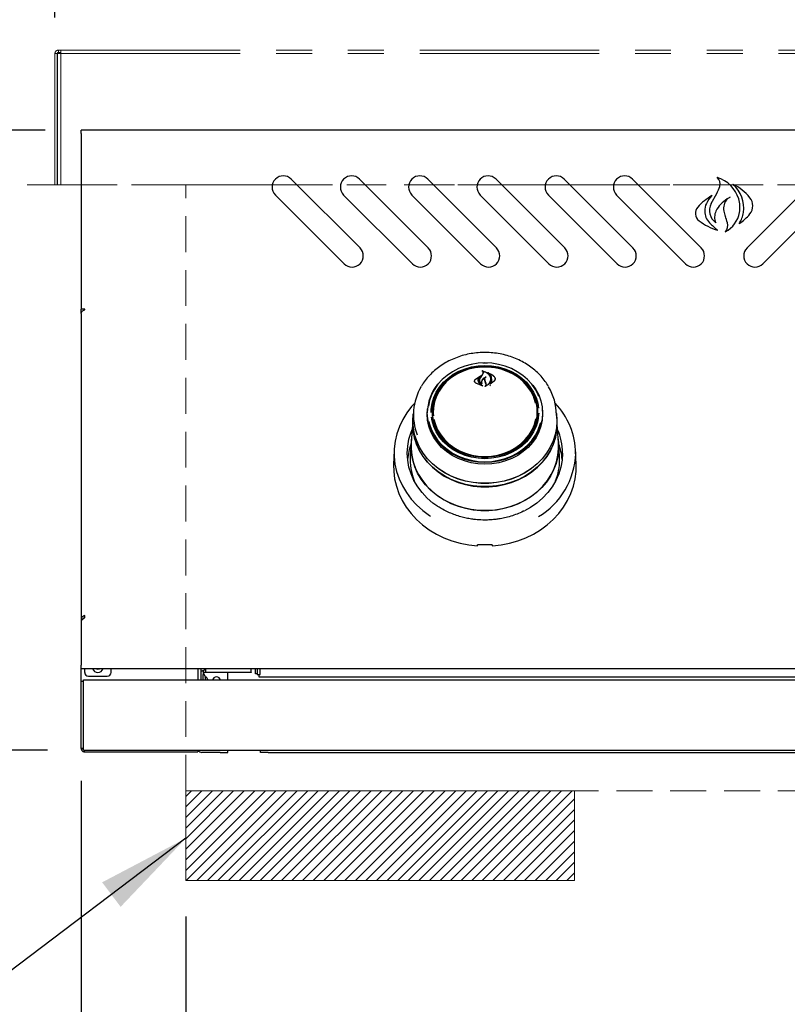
# Model space of a CAD drawing. Header units: inches. Extents: x 35 to 165, y 14 to 115.
# Tile 3 of 42: x 56 to 68, y 28 to 45. Entities that reach past the tile are written whole.
import ezdxf

# ---------------------------------------------------------------- set-up
doc = ezdxf.new("R2010")
doc.units = ezdxf.units.IN
doc.header["$LTSCALE"] = 12
doc.header["$MEASUREMENT"] = 0
doc.linetypes.add('HIDDEN', pattern=[0.075, 0.05, -0.025])
doc.linetypes.add('PHANTOM', pattern=[0.5, 0.25, -0.05, 0.05, -0.05, 0.05, -0.05])
doc.layers.add('FORMAT', color=7, linetype='Continuous')
doc.styles.add('SLDTEXTSTYLE0', font='TXT', dxfattribs={"width": 0.75})
doc.dimstyles.new('SLDDIMSTYLE0', dxfattribs={"dimtxt": 1.17, "dimasz": 1.56, "dimexe": 0, "dimexo": 0.0625, "dimgap": 0.2925, "dimtad": 0, "dimtih": 1, "dimtoh": 1, "dimdec": 3, "dimrnd": 1e-09, "dimzin": 12, "dimdsep": 46, "dimlunit": 5, "dimtxsty": 'SLDTEXTSTYLE0', "dimsah": 1, "dimcen": 0.09, "dimadec": 0, "dimazin": 3, "dimtfac": 1, "dimtdec": 3, "dimtmove": 0, "dimatfit": 0, "dimfxl": 0, "dimfrac": 2, "dimtolj": 1, "dimtzin": 12, "dimarcsym": 0})
doc.dimstyles.new('SLDDIMSTYLE1', dxfattribs={"dimtxt": 1.17, "dimasz": 1.56, "dimexe": 0, "dimexo": 0.0625, "dimgap": 0.2925, "dimtad": 0, "dimtih": 1, "dimtoh": 1, "dimdec": 3, "dimrnd": 1e-09, "dimzin": 12, "dimdsep": 46, "dimlunit": 5, "dimtxsty": 'SLDTEXTSTYLE0', "dimsah": 1, "dimcen": 0.09, "dimadec": 0, "dimazin": 3, "dimtfac": 1, "dimtdec": 3, "dimtofl": 0, "dimtmove": 0, "dimatfit": 3, "dimfxl": 0, "dimfrac": 2, "dimtolj": 1, "dimtzin": 12, "dimarcsym": 0})
doc.dimstyles.new('SLDDIMSTYLE2', dxfattribs={"dimtxt": 0.18, "dimasz": 1.56, "dimexe": 0, "dimexo": 0.0625, "dimgap": 0, "dimtad": 0, "dimtih": 1, "dimtoh": 1, "dimdec": 0, "dimrnd": 1e-09, "dimzin": 0, "dimdsep": 46, "dimlunit": 5, "dimtxsty": 'Standard', "dimsah": 1, "dimcen": 0.09, "dimadec": 0, "dimazin": 0, "dimtfac": 1.56, "dimtdec": 0, "dimtofl": 0, "dimtmove": 0, "dimatfit": 3, "dimfxl": 0, "dimfrac": 2, "dimtolj": 1, "dimtzin": 0, "dimarcsym": 0})

# ---------------------------------------------------------------- blocks, each defined once
blk = doc.blocks.new('_D')
at = {"layer": 'FORMAT'}
for p, q in [((56.563, 32.058), (56.563, 23.861)), ((58.313, 29.789), (58.313, 23.861)), ((56.563, 25.361), (53.563, 25.361)), ((58.313, 25.361), (60.262, 25.361))]:
    blk.add_line(p, q, dxfattribs=at)
for points in [[(56.563, 25.361), (55.003, 25.601), (55.003, 25.121)], [(58.313, 25.361), (59.873, 25.121), (59.873, 25.601)]]:
    blk.add_solid(points, dxfattribs=at)
at = {"layer": 'FORMAT', "insert": (60.527, 25.923), "char_height": 1.17, "attachment_point": 1, "style": 'SLDTEXTSTYLE0'}
blk.add_mtext('13A', dxfattribs=at)
blk = doc.blocks.new('_D_2')
at = {"layer": 'FORMAT'}
for p, q in [((58.313, 29.789), (58.313, 21.7)), ((76.313, 29.789), (76.313, 21.7)), ((58.313, 23.2), (66.034, 23.2)), ((76.313, 23.2), (68.592, 23.2))]:
    blk.add_line(p, q, dxfattribs=at)
for points in [[(58.313, 23.2), (59.873, 22.96), (59.873, 23.44)], [(76.313, 23.2), (74.753, 23.44), (74.753, 22.96)]]:
    blk.add_solid(points, dxfattribs=at)
at = {"layer": 'FORMAT', "insert": (66.299, 23.763), "char_height": 1.17, "attachment_point": 1, "style": 'SLDTEXTSTYLE0'}
blk.add_mtext('5A', dxfattribs=at)
blk = doc.blocks.new('_D_3')
at = {"layer": 'FORMAT'}
for p, q in [((56.563, 32.058), (56.563, 18.866)), ((78.063, 32.058), (78.063, 18.866)), ((56.563, 20.366), (66.034, 20.366)), ((78.063, 20.366), (68.592, 20.366))]:
    blk.add_line(p, q, dxfattribs=at)
for points in [[(56.563, 20.366), (58.123, 20.126), (58.123, 20.606)], [(78.063, 20.366), (76.503, 20.606), (76.503, 20.126)]]:
    blk.add_solid(points, dxfattribs=at)
at = {"layer": 'FORMAT', "insert": (66.299, 20.928), "char_height": 1.17, "attachment_point": 1, "style": 'SLDTEXTSTYLE0'}
blk.add_mtext('2A', dxfattribs=at)
blk = doc.blocks.new('_D_4')
at = {"layer": 'FORMAT'}
for p, q in [((55.963, 42.928), (49.582, 42.928)), ((51.082, 42.928), (51.082, 38.694)), ((51.082, 32.569), (51.082, 36.803)), ((56.001, 32.569), (49.582, 32.569))]:
    blk.add_line(p, q, dxfattribs=at)
for points in [[(51.082, 42.928), (50.842, 41.368), (51.322, 41.368)], [(51.082, 32.569), (51.322, 34.129), (50.842, 34.129)]]:
    blk.add_solid(points, dxfattribs=at)
at = {"layer": 'FORMAT', "insert": (50.068, 38.311), "char_height": 1.17, "attachment_point": 1, "style": 'SLDTEXTSTYLE0'}
blk.add_mtext('1A', dxfattribs=at)
blk = doc.blocks.new('_D_5')
at = {"layer": 'FORMAT'}
for p, q in [((56.125, 44.806), (56.125, 50.488)), ((78.5, 44.806), (78.5, 50.488)), ((56.125, 48.988), (66.034, 48.988)), ((78.5, 48.988), (68.592, 48.988))]:
    blk.add_line(p, q, dxfattribs=at)
for points in [[(56.125, 48.988), (57.685, 48.748), (57.685, 49.228)], [(78.5, 48.988), (76.94, 49.228), (76.94, 48.748)]]:
    blk.add_solid(points, dxfattribs=at)
at = {"layer": 'FORMAT', "insert": (66.299, 49.551), "char_height": 1.17, "attachment_point": 1, "style": 'SLDTEXTSTYLE0'}
blk.add_mtext('9A', dxfattribs=at)

msp = doc.modelspace()

# ---------------------------------------------------------------- hatches: boundary and pattern name
at = {"layer": 'FORMAT'}
h = msp.add_hatch(dxfattribs=at)
h.set_pattern_fill('ANSI31', color=256, style=0)
h.paths.add_polyline_path([(58.3128, 30.3891), (64.8128, 30.3891), (64.8128, 31.8891), (58.3128, 31.8891)], flags=0)

# ---------------------------------------------------------------- linework, layer by layer
at = {"color": 7, "linetype": 'PHANTOM', "lineweight": 18}
for p, q in [((56.1833, 44.2261), (56.1833, 44.2641)), ((56.1833, 44.2641), (56.2233, 44.2641)), ((56.2233, 44.2641), (78.4023, 44.2641)), ((56.2233, 44.2641), (56.2233, 44.2061)), ((56.1633, 44.2061), (56.1253, 44.2061)), ((56.1253, 44.2061), (56.1253, 42.0141)), ((56.1633, 44.2061), (56.1633, 42.0141)), ((56.1653, 44.2061), (56.1653, 42.0141)), ((56.1653, 44.2061), (56.2233, 44.2061)), ((56.1833, 44.2261), (56.2233, 44.2261)), ((56.2233, 44.2061), (56.2233, 42.0141)), ((56.2233, 44.2061), (78.4023, 44.2061)), ((56.1253, 42.0141), (56.1633, 42.0141)), ((56.1653, 42.0141), (56.1633, 42.0141)), ((56.2233, 42.0141), (56.1653, 42.0141)), ((78.4023, 42.0141), (56.2233, 42.0141))]:
    msp.add_line(p, q, dxfattribs=at)
at = {"color": 7, "linetype": 'Continuous', "lineweight": 25}
for p, q in [((78.0628, 42.9281), (56.5628, 42.9281)), ((56.5628, 42.8691), (56.5628, 42.9281)), ((56.5628, 42.8691), (56.5628, 39.9334)), ((61.225, 40.9593), (60.0759, 42.1084)), ((62.366, 40.9593), (61.2169, 42.1084)), ((63.507, 40.9593), (62.3579, 42.1084)), ((64.648, 40.9593), (63.4989, 42.1084)), ((65.789, 40.9593), (64.6399, 42.1084)), ((66.93, 40.9593), (65.7809, 42.1084)), ((67.6957, 40.9593), (68.8448, 42.1084)), ((59.8107, 41.8432), (60.9598, 40.6941)), ((60.9517, 41.8432), (62.1008, 40.6941)), ((62.0927, 41.8432), (63.2418, 40.6941)), ((63.2337, 41.8432), (64.3828, 40.6941)), ((64.3747, 41.8432), (65.5238, 40.6941)), ((65.5157, 41.8432), (66.6648, 40.6941)), ((67.0983, 41.7017), (67.189, 41.8704)), ((69.11, 41.8432), (67.9609, 40.6941)), ((56.6218, 39.9334), (56.5628, 39.9334)), ((56.5628, 39.8639), (56.5628, 39.9334)), ((56.5628, 39.8639), (56.5628, 34.7573)), ((56.6218, 39.9234), (56.6218, 39.9334)), ((63.1546, 38.7647), (63.2467, 38.8228)), ((63.2232, 38.9691), (63.3128, 38.9731)), ((63.2366, 38.7841), (63.2688, 38.8323)), ((63.267, 38.8298), (63.2845, 38.8616)), ((63.2688, 38.8323), (63.2864, 38.8653)), ((63.2743, 38.9053), (63.2743, 38.8999)), ((63.2866, 38.8667), (63.2866, 38.8726)), ((63.3128, 38.9731), (63.3794, 38.9709)), ((63.3702, 38.8715), (63.3702, 38.8671)), ((63.142, 38.7356), (63.142, 38.7227)), ((63.1561, 38.7657), (63.234, 38.8183)), ((63.2777, 38.6535), (63.1626, 38.6982)), ((63.2694, 38.6565), (63.1638, 38.7001)), ((63.1992, 38.7455), (63.1992, 38.7374)), ((63.2352, 38.8171), (63.2074, 38.7838)), ((63.226, 38.75), (63.226, 38.7486)), ((63.2261, 38.6911), (63.2704, 38.6579)), ((63.2275, 38.6922), (63.2787, 38.6549)), ((63.2355, 38.8146), (63.2355, 38.8176)), ((63.258, 38.7179), (63.258, 38.7043)), ((63.2618, 38.6938), (63.2618, 38.6939)), ((63.3096, 38.7616), (63.3096, 38.7458)), ((63.3185, 38.7211), (63.3096, 38.746)), ((63.3204, 38.7223), (63.3115, 38.7475)), ((63.3302, 38.6911), (63.3185, 38.7211)), ((63.3321, 38.6915), (63.3204, 38.7223)), ((63.3321, 38.6695), (63.3321, 38.6792)), ((63.3981, 38.6536), (63.4047, 38.6642)), ((63.4676, 38.7307), (63.3994, 38.6841)), ((63.4047, 38.6901), (63.4047, 38.69)), ((63.466, 38.7329), (63.4062, 38.6894)), ((63.4065, 38.7637), (63.4065, 38.7655)), ((63.4831, 38.7603), (63.4831, 38.7717)), ((62.1197, 38.233), (62.1126, 38.1303)), ((62.3475, 38.1814), (62.3528, 38.2687)), ((62.3519, 38.257), (62.3502, 38.2328)), ((62.4378, 38.1891), (62.4395, 38.2349)), ((62.4414, 38.2627), (62.4395, 38.2349)), ((64.1862, 38.2349), (64.1843, 38.2627)), ((64.1959, 38.1534), (64.1968, 38.1881)), ((64.2755, 38.2328), (64.2738, 38.257)), ((64.5131, 38.1303), (64.506, 38.233)), ((62.1087, 38.077), (62.0826, 37.7034)), ((62.1103, 38.1304), (62.1065, 38.0766)), ((62.1103, 38.0673), (62.1126, 38.1303)), ((64.5192, 38.0766), (64.5154, 38.1304)), ((64.5214, 38.0133), (64.5192, 38.0766)), ((64.5431, 37.7034), (64.5214, 38.0138)), ((62.4587, 37.9854), (62.4696, 37.997)), ((64.1571, 37.9959), (64.1652, 37.9873)), ((62.0804, 37.7032), (62.0651, 37.4855)), ((64.5606, 37.4855), (64.5453, 37.7032)), ((61.7955, 37.572), (61.7874, 37.3385)), ((64.8383, 37.3385), (64.8302, 37.572)), ((64.5628, 37.4201), (64.5606, 37.4855)), ((56.6218, 34.7873), (56.5628, 34.7283)), ((56.5918, 34.7573), (56.5628, 34.7573)), ((56.5628, 34.7573), (56.5628, 34.7283)), ((56.5628, 34.7283), (56.5628, 33.9871)), ((56.6218, 34.7873), (56.6218, 34.8168)), ((56.5628, 33.9281), (56.5628, 33.9871)), ((78.0628, 33.9281), (56.5628, 33.9281)), ((56.5628, 33.7206), (56.5628, 33.9281)), ((56.6218, 33.8656), (56.6218, 33.9281)), ((57.0628, 33.8656), (57.0628, 33.9281)), ((58.5128, 33.9281), (58.5128, 33.7406)), ((58.5628, 33.9281), (58.5628, 33.7406)), ((58.5628, 33.8953), (58.6008, 33.8953)), ((58.6008, 33.8953), (58.6008, 33.8328)), ((58.6408, 33.9021), (58.6208, 33.9021)), ((58.6408, 33.9281), (58.6408, 33.8718)), ((59.4068, 33.8718), (59.4068, 33.9281)), ((59.4791, 33.8441), (59.4791, 33.9281)), ((59.5082, 33.9281), (59.5082, 33.8299)), ((59.5582, 33.8299), (59.5582, 33.9281)), ((56.6008, 33.6826), (56.6008, 33.7406)), ((56.6008, 33.7406), (78.0248, 33.7406)), ((56.6843, 33.8031), (57.0003, 33.8031)), ((58.6008, 33.7628), (58.6008, 33.8328)), ((58.6008, 33.7406), (58.6008, 33.7628)), ((58.6408, 33.8641), (58.6208, 33.8641)), ((58.6408, 33.8641), (58.6408, 33.8718)), ((59.4068, 33.8641), (58.6408, 33.8641)), ((58.6438, 33.7406), (58.6438, 33.7746)), ((58.6788, 33.7406), (58.6708, 33.7702)), ((59.0128, 33.7406), (59.0128, 33.8641)), ((59.4068, 33.8718), (59.4068, 33.8641)), ((59.5082, 33.8441), (59.4791, 33.8441)), ((59.5082, 33.8299), (59.5582, 33.8299)), ((59.5416, 33.7861), (59.5416, 33.8299)), ((75.0841, 33.7861), (59.5416, 33.7861)), ((56.5628, 33.7206), (56.6008, 33.7206)), ((56.5628, 33.6581), (56.5628, 33.7206)), ((56.5628, 32.6581), (56.5628, 33.6581)), ((56.6008, 32.6085), (56.6008, 33.6826)), ((56.5628, 32.5956), (56.5628, 32.6581)), ((56.6008, 32.5956), (56.5628, 32.5956)), ((56.6008, 32.5686), (56.6008, 32.6085)), ((56.6008, 32.5686), (78.0248, 32.5686)), ((56.6208, 32.5391), (56.6208, 32.5689)), ((56.6208, 32.5391), (58.5128, 32.5391)), ((58.5128, 32.5686), (58.5128, 32.5391)), ((58.8878, 32.5311), (58.5828, 32.5311)), ((58.8878, 32.5311), (59.0128, 32.5311)), ((59.0128, 32.5311), (59.0128, 32.5686)), ((59.5628, 32.5311), (59.5628, 32.5686)), ((59.6878, 32.5311), (59.5628, 32.5311)), ((59.6878, 32.5311), (74.9378, 32.5311))]:
    msp.add_line(p, q, dxfattribs=at)
at = {"color": 7, "linetype": 'Continuous', "lineweight": 25, "flags": 128}
for points in [[(63.3128, 39.0376), (63.198, 39.0315), (63.0848, 39.0136), (62.9749, 38.9839), (62.8699, 38.943), (62.7714, 38.8915), (62.6808, 38.83), (62.5994, 38.7595), (62.5284, 38.681), (62.4689, 38.5957), (62.4217, 38.5048), (62.3874, 38.4097), (62.3674, 38.3167)], [(62.4133, 38.2123), (62.4151, 38.2661), (62.4292, 38.3631), (62.4573, 38.4579), (62.4989, 38.5488), (62.5533, 38.6346), (62.6197, 38.7137), (62.6971, 38.785), (62.7841, 38.8474), (62.8795, 38.8998), (62.9817, 38.9415), (63.0891, 38.9717), (63.2001, 38.99), (63.3128, 38.9962)], [(63.2781, 39.0397), (63.3128, 39.0403), (63.3567, 39.0394)], [(64.2164, 38.4749), (64.204, 38.5048), (64.1568, 38.5957), (64.0973, 38.681), (64.0263, 38.7595), (63.9449, 38.83), (63.8543, 38.8915), (63.7558, 38.943), (63.6508, 38.9839), (63.5409, 39.0136), (63.4277, 39.0315), (63.3128, 39.0376)], [(63.3128, 38.9962), (63.4256, 38.99), (63.5366, 38.9717), (63.644, 38.9415), (63.7462, 38.8998), (63.8416, 38.8474), (63.9286, 38.785), (64.006, 38.7137), (64.0724, 38.6346), (64.1268, 38.5488), (64.1684, 38.4579), (64.1965, 38.3631), (64.2092, 38.283)], [(63.3128, 38.9785), (63.2018, 38.9725), (63.0926, 38.9544), (62.9868, 38.9247), (62.8862, 38.8836), (62.7923, 38.832), (62.7066, 38.7706), (62.6305, 38.7004), (62.5651, 38.6225), (62.5115, 38.5381), (62.4706, 38.4485), (62.4429, 38.3553), (62.429, 38.2597), (62.429, 38.1634), (62.4429, 38.0678), (62.4706, 37.9745), (62.5115, 37.885), (62.5651, 37.8006), (62.6305, 37.7226), (62.7066, 37.6524), (62.7923, 37.591), (62.8862, 37.5394), (62.9868, 37.4984), (63.0926, 37.4686), (63.2018, 37.4506), (63.3128, 37.4445), (63.4238, 37.4506), (63.5331, 37.4686), (63.6389, 37.4984), (63.7395, 37.5394), (63.8334, 37.591), (63.9191, 37.6524), (63.9952, 37.7226), (64.0606, 37.8006), (64.1142, 37.885), (64.1551, 37.9745), (64.1828, 38.0678), (64.1967, 38.1634), (64.1967, 38.2597), (64.1828, 38.3553), (64.1551, 38.4485), (64.1142, 38.5381), (64.0606, 38.6225), (63.9952, 38.7004), (63.9191, 38.7706), (63.8334, 38.832), (63.7395, 38.8836), (63.6389, 38.9247), (63.5331, 38.9544), (63.4238, 38.9725), (63.3128, 38.9785)], [(64.1612, 38.3637), (64.155, 38.3891), (64.1235, 38.481), (64.0787, 38.5686), (64.0213, 38.6506), (63.9523, 38.7255), (63.8728, 38.7922), (63.7841, 38.8496), (63.6877, 38.8966), (63.585, 38.9326), (63.478, 38.9569), (63.3682, 38.9691), (63.2575, 38.9691), (63.1477, 38.9569), (63.0406, 38.9326), (62.938, 38.8966), (62.8416, 38.8496), (62.7529, 38.7922), (62.6734, 38.7255), (62.6044, 38.6506), (62.547, 38.5686), (62.5022, 38.481), (62.4707, 38.3891), (62.453, 38.2944), (62.4495, 38.1986), (62.4525, 38.1552)], [(64.1146, 38.668), (64.1653, 38.594), (64.213, 38.5022), (64.2476, 38.4061), (64.2685, 38.307), (64.2755, 38.2065), (64.2685, 38.106), (64.2476, 38.007), (64.213, 37.9109), (64.1653, 37.8191), (64.1051, 37.7329), (64.0334, 37.6537), (63.9512, 37.5825), (63.8597, 37.5204), (63.7602, 37.4683), (63.6542, 37.427), (63.5432, 37.397), (63.4289, 37.3789), (63.3128, 37.3728), (63.1968, 37.3789), (63.0825, 37.397), (62.9715, 37.427), (62.8655, 37.4683), (62.766, 37.5204), (62.6745, 37.5825), (62.5923, 37.6537), (62.5206, 37.7329), (62.4604, 37.8191), (62.4127, 37.9109), (62.3781, 38.007), (62.3572, 38.106), (62.3501, 38.2065), (62.3501, 38.2065)], [(64.0973, 38.5489), (64.1112, 38.523), (64.1498, 38.4321), (64.1747, 38.3377), (64.1854, 38.2412), (64.1819, 38.1444), (64.164, 38.0488), (64.1322, 37.9559), (64.0869, 37.8673), (64.0289, 37.7844), (63.9591, 37.7087), (63.8788, 37.6413), (63.7891, 37.5833), (63.6916, 37.5358), (63.588, 37.4994), (63.4797, 37.4749), (63.3688, 37.4625), (63.2569, 37.4625), (63.146, 37.4749), (63.0377, 37.4994), (62.934, 37.5358), (62.8366, 37.5833), (62.7469, 37.6413), (62.6666, 37.7087), (62.5968, 37.7844), (62.5388, 37.8673), (62.4935, 37.9559), (62.4617, 38.0488), (62.4438, 38.1444), (62.4402, 38.2412), (62.451, 38.3377), (62.4759, 38.4321), (62.5145, 38.523), (62.5161, 38.5262)], [(62.1391, 38.3659), (62.0887, 38.3097), (62.0077, 38.2037), (61.939, 38.0915), (61.8831, 37.9741), (61.8405, 37.8525), (61.8117, 37.7279), (61.7969, 37.6016), (61.7963, 37.4745), (61.8098, 37.348), (61.8373, 37.2233), (61.8787, 37.1014), (61.9334, 36.9835), (62.001, 36.8708), (62.0808, 36.7642), (62.1722, 36.6648), (62.2742, 36.5735), (62.3859, 36.4912), (62.4044, 36.479)], [(62.1081, 38.0673), (62.1151, 38.1801), (62.117, 38.1945)], [(64.5087, 38.1945), (64.5106, 38.1801), (64.5176, 38.0673), (64.5106, 37.9545), (64.4895, 37.843), (64.4546, 37.7342), (64.4063, 37.6292), (64.3452, 37.5294), (64.272, 37.4359), (64.1875, 37.3498), (64.0928, 37.2721), (63.989, 37.2037), (63.8772, 37.1455), (63.7588, 37.0981), (63.6352, 37.062), (63.5078, 37.0377), (63.3781, 37.0255), (63.2476, 37.0255), (63.1179, 37.0377), (62.9905, 37.062), (62.8669, 37.0981), (62.7485, 37.1455), (62.6367, 37.2037), (62.5329, 37.2721), (62.4382, 37.3498), (62.3537, 37.4359), (62.2805, 37.5294), (62.2194, 37.6292), (62.1711, 37.7342), (62.1362, 37.843), (62.1151, 37.9545), (62.1081, 38.0673)], [(64.2729, 38.2687), (64.2781, 38.1814), (64.2711, 38.0806), (64.2501, 37.9813), (64.2154, 37.8849), (64.1676, 37.7929), (64.1073, 37.7065), (64.0354, 37.627), (63.953, 37.5556), (63.8612, 37.4934), (63.7614, 37.4412), (63.6551, 37.3997), (63.5439, 37.3697), (63.4292, 37.3515), (63.3128, 37.3454), (63.1965, 37.3515), (63.0818, 37.3697), (62.9705, 37.3997), (62.8643, 37.4412), (62.7645, 37.4934), (62.6727, 37.5556), (62.5903, 37.627), (62.5184, 37.7065), (62.4581, 37.7929), (62.4103, 37.8849), (62.3756, 37.9813), (62.3546, 38.0806), (62.3475, 38.1814), (62.3475, 38.1814)], [(64.2122, 38.2002), (64.2106, 38.1682), (64.1965, 38.0712), (64.1684, 37.9764), (64.1268, 37.8854), (64.0724, 37.7997), (64.006, 37.7206), (63.9286, 37.6492), (63.8416, 37.5869), (63.7462, 37.5345), (63.644, 37.4928), (63.5366, 37.4626), (63.4256, 37.4442), (63.3128, 37.4381), (63.2001, 37.4442), (63.0891, 37.4626), (62.9817, 37.4928), (62.8795, 37.5345), (62.7841, 37.5869), (62.6971, 37.6492), (62.6197, 37.7206), (62.5533, 37.7997), (62.4989, 37.8854), (62.4573, 37.9764), (62.4292, 38.0712), (62.4189, 38.1301)], [(62.1065, 38.0766), (62.1043, 38.0133), (62.1114, 37.9002), (62.1325, 37.7883), (62.1675, 37.6791), (62.216, 37.5739), (62.2773, 37.4737), (62.3507, 37.3799), (62.4354, 37.2935), (62.5304, 37.2156), (62.6346, 37.147), (62.7467, 37.0886), (62.8655, 37.041), (62.9895, 37.0048), (63.1173, 36.9805), (63.2474, 36.9682), (63.3783, 36.9682), (63.5084, 36.9805), (63.6362, 37.0048), (63.7602, 37.041), (63.879, 37.0886), (63.9911, 37.147), (64.0953, 37.2156), (64.1903, 37.2935), (64.275, 37.3799), (64.3484, 37.4737), (64.4097, 37.5739), (64.4581, 37.6791), (64.4932, 37.7883), (64.5143, 37.9002), (64.5214, 38.0133), (64.5214, 38.0133)], [(64.5013, 37.8345), (64.491, 37.7892), (64.456, 37.6802), (64.4077, 37.5751), (64.3465, 37.4752), (64.2732, 37.3816), (64.1887, 37.2953), (64.0938, 37.2176), (63.9898, 37.1491), (63.8779, 37.0908), (63.7594, 37.0433), (63.6356, 37.0072), (63.508, 36.9828), (63.3782, 36.9706), (63.2475, 36.9706), (63.1177, 36.9828), (62.9901, 37.0072), (62.8663, 37.0433), (62.7478, 37.0908), (62.6359, 37.1491), (62.5319, 37.2176), (62.437, 37.2953), (62.3525, 37.3816), (62.2792, 37.4752), (62.218, 37.5751), (62.1696, 37.6802), (62.1347, 37.7892), (62.1136, 37.9009), (62.1065, 38.0138), (62.1068, 38.0377)], [(64.5131, 38.1303), (64.5153, 38.0673), (64.5083, 37.9547), (64.4872, 37.8435), (64.4524, 37.7348), (64.4042, 37.6301), (64.3432, 37.5304), (64.2702, 37.4371), (64.1859, 37.3512), (64.0913, 37.2736), (63.9877, 37.2054), (63.8761, 37.1472), (63.7579, 37.0999), (63.6346, 37.0639), (63.5074, 37.0397), (63.378, 37.0275), (63.2477, 37.0275), (63.1183, 37.0397), (62.9911, 37.0639), (62.8678, 37.0999), (62.7496, 37.1472), (62.638, 37.2054), (62.5344, 37.2736), (62.4398, 37.3512), (62.3555, 37.4371), (62.2825, 37.5304), (62.2215, 37.6301), (62.1733, 37.7348), (62.1385, 37.8435), (62.1174, 37.9547), (62.1103, 38.0673)], [(62.3762, 38.0593), (62.3874, 38.0146), (62.4217, 37.9194), (62.4689, 37.8285), (62.5284, 37.7432), (62.5994, 37.6648), (62.6808, 37.5943), (62.7714, 37.5328), (62.8699, 37.4813), (62.9749, 37.4403), (63.0848, 37.4107), (63.198, 37.3927), (63.3128, 37.3867), (63.4277, 37.3927), (63.5409, 37.4107), (63.6508, 37.4403), (63.7558, 37.4813), (63.8543, 37.5328), (63.9449, 37.5943), (64.0263, 37.6648), (64.0973, 37.7432), (64.1568, 37.8285), (64.204, 37.9194), (64.2383, 38.0146), (64.2462, 38.0449)], [(62.4614, 38.0965), (62.4847, 38.0097), (62.5229, 37.9198), (62.5741, 37.8348), (62.6375, 37.7562), (62.7119, 37.6852), (62.7962, 37.623), (62.889, 37.5707), (62.9887, 37.5292), (63.0937, 37.4989), (63.2024, 37.4806), (63.3128, 37.4745)], [(63.3128, 37.4745), (63.4233, 37.4806), (63.532, 37.4989), (63.637, 37.5292), (63.7367, 37.5707), (63.8295, 37.623), (63.9138, 37.6852), (63.9882, 37.7562), (64.0515, 37.8348), (64.1027, 37.9198), (64.141, 38.0097), (64.1655, 38.1025)], [(62.511, 36.6486), (62.4446, 36.697), (62.3486, 36.7802), (62.2631, 36.8716), (62.1891, 36.9703), (62.1275, 37.0751), (62.0788, 37.1849), (62.0436, 37.2985), (62.0224, 37.4147), (62.0153, 37.5321), (62.0224, 37.6496), (62.0436, 37.7658), (62.0788, 37.8794), (62.0983, 37.9275)], [(62.0781, 37.6386), (62.0851, 37.7522), (62.087, 37.7666)], [(64.5387, 37.7666), (64.5458, 37.6955), (64.5458, 37.5816), (64.5319, 37.4685), (64.5041, 37.3572), (64.4628, 37.2492), (64.4085, 37.1455), (64.3418, 37.0474), (64.2634, 36.9561), (64.1742, 36.8724), (64.0753, 36.7975), (63.9678, 36.7321), (63.8528, 36.6769), (63.7317, 36.6327), (63.6059, 36.5998), (63.4767, 36.5787), (63.3457, 36.5696), (63.2143, 36.5726), (63.0841, 36.5878), (62.9564, 36.6148), (62.8328, 36.6534), (62.7146, 36.7032), (62.6031, 36.7635), (62.4998, 36.8338), (62.4056, 36.9132), (62.3217, 37.0009), (62.2491, 37.0957), (62.1885, 37.1967), (62.1406, 37.3027), (62.106, 37.4125), (62.0851, 37.5249), (62.0781, 37.6386), (62.0781, 37.6386)], [(62.0826, 37.7034), (62.0807, 37.6104), (62.0912, 37.4971), (62.1155, 37.3855), (62.1534, 37.2767), (62.2044, 37.172), (62.268, 37.0726), (62.3434, 36.9797), (62.4298, 36.8941), (62.5262, 36.8171), (62.6315, 36.7493), (62.7445, 36.6916), (62.864, 36.6447), (62.9886, 36.609), (63.1168, 36.585), (63.2473, 36.5729), (63.3784, 36.5729), (63.5089, 36.585), (63.6371, 36.609), (63.7617, 36.6447), (63.8812, 36.6916), (63.9942, 36.7493), (64.0995, 36.8171), (64.1959, 36.8941), (64.2823, 36.9797), (64.3577, 37.0726), (64.4213, 37.172), (64.4723, 37.2767), (64.5102, 37.3855), (64.5345, 37.4971), (64.545, 37.6104), (64.5431, 37.7034)], [(64.6104, 37.5321), (64.6033, 37.4147), (64.5821, 37.2985), (64.5469, 37.1849), (64.4982, 37.0751), (64.4366, 36.9703), (64.3626, 36.8716), (64.2771, 36.7802), (64.1811, 36.697), (64.0755, 36.623), (63.976, 36.5662)], [(61.7874, 37.3385), (61.7889, 37.2264), (61.8038, 37.1007), (61.8325, 36.9768), (61.8748, 36.8559), (61.9301, 36.739), (61.9981, 36.6273), (62.0781, 36.5216), (62.1694, 36.4231), (62.2711, 36.3326), (62.3823, 36.2509), (62.5021, 36.1787), (62.6292, 36.1168), (62.7626, 36.0657), (62.901, 36.0258), (63.0432, 35.9976), (63.1878, 35.9812)], [(63.4378, 35.9812), (63.5825, 35.9976), (63.7247, 36.0258), (63.8631, 36.0657), (63.9965, 36.1168), (64.1236, 36.1787), (64.2434, 36.2509), (64.3546, 36.3326), (64.4563, 36.4231), (64.5476, 36.5216), (64.6276, 36.6273), (64.6956, 36.739), (64.7509, 36.8559), (64.7932, 36.9768), (64.8219, 37.1007), (64.8368, 37.2264), (64.8383, 37.3385)], [(56.8186, 33.9281), (56.8441, 33.9231), (56.8696, 33.9281)]]:
    msp.add_lwpolyline(points, dxfattribs=at)
at = {"color": 7, "linetype": 'PHANTOM', "lineweight": 18}
for centre, radius, start, end in [((56.1833, 44.2061), 0.058, 90, 180), ((56.1833, 44.2061), 0.02, 90, 180), ((56.2041, 42.6746), 0.0407, 180, 198.02744)]:
    msp.add_arc(centre, radius, start, end, dxfattribs=at)
at = {"color": 7, "linetype": 'Continuous', "lineweight": 25}
for centre, radius, start, end in [((59.9433, 41.9758), 0.1875, 45, 225), ((61.0843, 41.9758), 0.1875, 45, 225), ((62.2253, 41.9758), 0.1875, 45, 225), ((63.3663, 41.9758), 0.1875, 45, 225), ((64.5073, 41.9758), 0.1875, 45, 225), ((65.6483, 41.9758), 0.1875, 45, 225), ((67.102, 42.0284), 0.1426, 343.00268, 48.26343), ((67.0484, 41.6268), 0.5294, 16.45064, 73.69936), ((66.6637, 42.1624), 0.601, 330.92691, 343.00268), ((67.1258, 41.6282), 0.5153, 351.51096, 49.53234), ((67.1278, 41.3028), 0.7907, 38.83288, 65.13555), ((67.5694, 41.0194), 0.9341, 119.5165, 138.29011), ((67.4171, 41.5145), 0.4425, 134.10897, 154.9723), ((67.5747, 41.6626), 0.2169, 321.16712, 38.83288), ((66.9888, 41.5368), 0.1564, 138.29011, 232.56247), ((67.2915, 41.5732), 0.3039, 154.9723, 180), ((67.3192, 41.5831), 0.2507, 151.75608, 234.33861), ((67.6106, 41.3612), 0.4834, 120.75154, 153.99705), ((67.5339, 41.6222), 0.23, 137.81813, 192.31472), ((67.0838, 41.6372), 0.4925, 350.04548, 16.45064), ((67.2593, 41.5732), 0.2716, 180, 225.50532), ((67.3814, 41.473), 0.2284, 153.99705, 204.19022), ((68.0121, 41.7266), 0.7195, 192.31472, 199.56923), ((67.1188, 41.6311), 0.4569, 297.93785, 350.04548), ((66.0565, 41.0315), 1.356, 14.86908, 19.56923), ((67.1787, 41.6203), 0.4618, 326.69231, 351.51096), ((67.1707, 41.9878), 0.7355, 302.38256, 321.16712), ((67.4715, 42.1674), 0.9505, 232.56247, 253.6101), ((69.089, 43.4354), 2.8824, 225.50532, 229.1397), ((67.2042, 41.3362), 0.1685, 319.80715, 14.86908), ((61.0924, 40.8267), 0.1875, 225, 45), ((62.2334, 40.8267), 0.1875, 225, 45), ((63.3744, 40.8267), 0.1875, 225, 45), ((64.5154, 40.8267), 0.1875, 225, 45), ((65.6564, 40.8267), 0.1875, 225, 45), ((66.7974, 40.8267), 0.1875, 225, 45), ((67.8283, 40.8267), 0.1875, 135, 315), ((70.872, 33.591), 9.2348, 145.43845, 145.79247), ((63.1146, 38.199), 0.7644, 140.91721, 179.43235), ((63.0318, 38.171), 0.9137, 149.02793, 201.59529), ((63.5813, 38.1665), 0.9268, 0.24132, 30.67793), ((63.1014, 38.1876), 0.6725, 156.86183, 182.91011), ((63.5214, 38.1869), 0.6754, 0.09866, 23.09477), ((63.6134, 37.5176), 1.2175, 0.42081, 44.17376), ((63.1123, 38.1913), 0.6745, 180.18719, 206.74277), ((63.5163, 38.1903), 0.6714, 333.21928, 3.80809), ((63.617, 37.5301), 0.9935, 0.11983, 23.58451), ((63.0066, 37.3468), 0.9883, 159.76681, 175.54703), ((63.6188, 37.3467), 0.9886, 4.4555, 20.23078), ((63.5577, 37.5657), 1.2738, 300.62074, 358.23551), ((63.0125, 37.4206), 0.9496, 176.0798, 201.63053), ((63.6076, 37.4218), 0.9552, 338.42236, 359.89271), ((63.3128, 37.7631), 1.7606, 266.81827, 273.18173), ((56.8423, 33.9593), 0.0938, 199.47122, 340.52878), ((58.6208, 33.8441), 0.058, 90, 117.91774), ((56.6843, 33.8656), 0.0625, 180, 270), ((57.0003, 33.8656), 0.0625, 270, 0), ((58.6208, 33.8441), 0.02, 90, 180), ((58.8253, 33.7271), 0.0675, 11.53696, 168.46304), ((58.5828, 32.6011), 0.07, 207.36224, 270)]:
    msp.add_arc(centre, radius, start, end, dxfattribs=at)
for centre, major_axis, start_param, end_param in [((63.0009, 36.2302), (1.5475, 9.0333), 4.6890583, 4.6905903), ((63.6248, 36.2302), (-1.5475, 9.0333), 1.592595, 1.594127)]:
    msp.add_ellipse(centre, major_axis=major_axis, ratio=0.0246972, start_param=start_param, end_param=end_param, dxfattribs=at)
for points, knots in [([(67.2203, 42.1201), (67.2203, 42.1201), (67.2188, 42.1211), (67.2127, 42.1255), (67.2051, 42.1303), (67.1989, 42.1338), (67.1975, 42.1346), (67.197, 42.1349), (67.197, 42.1349), (67.197, 42.1349)], [0, 0, 0, 0, 0.0048161, 0.1839528, 0.7661724, 0.9112007, 0.9561167, 0.9809896, 1, 1, 1, 1]), ([(67.5002, 41.9924), (67.5001, 41.9924), (67.4918, 41.9987), (67.4795, 42.0075), (67.4663, 42.0163), (67.4615, 42.0194), (67.4605, 42.02), (67.4603, 42.0202), (67.4602, 42.0202), (67.4602, 42.0202)], [0, 0, 0, 0, 0.00383444, 0.62461536, 0.90705508, 0.9662377, 0.98347101, 0.99279765, 1, 1, 1, 1]), ([(67.1091, 41.8322), (67.1091, 41.8322), (67.1091, 41.8322), (67.1089, 41.832), (67.108, 41.8314), (67.1036, 41.8281), (67.0908, 41.8182), (67.079, 41.8082), (67.0708, 41.801), (67.0707, 41.801)], [0, 0, 0, 0, 0.0067193, 0.0153638, 0.0314367, 0.0874176, 0.3562611, 0.9962713, 1, 1, 1, 1]), ([(67.3634, 41.7767), (67.3634, 41.7767), (67.3634, 41.7767), (67.3637, 41.7769), (67.3646, 41.7777), (67.3691, 41.7813), (67.3809, 41.7903), (67.3961, 41.8003), (67.4088, 41.8077), (67.4138, 41.8103), (67.4151, 41.811), (67.4151, 41.811)], [0, 0, 0, 0, 0.0061191, 0.0140606, 0.028507, 0.0765759, 0.3024403, 0.7318185, 0.9342559, 0.9957471, 1, 1, 1, 1]), ([(67.1573, 41.401), (67.1573, 41.4009), (67.161, 41.3953), (67.1659, 41.3883), (67.1713, 41.3816), (67.1726, 41.38), (67.173, 41.3795), (67.173, 41.3794), (67.173, 41.3794)], [0, 0, 0, 0, 0.005136, 0.7018619, 0.8845321, 0.9422207, 0.9741878, 1, 1, 1, 1]), ([(67.5647, 41.3667), (67.5647, 41.3667), (67.5647, 41.3667), (67.565, 41.367), (67.5661, 41.3681), (67.5712, 41.3731), (67.5785, 41.3806), (67.5847, 41.3874), (67.587, 41.3899), (67.5871, 41.3899)], [0, 0, 0, 0, 0.015744, 0.0363449, 0.0732434, 0.1912124, 0.6964926, 0.9953259, 1, 1, 1, 1]), ([(67.1737, 41.2721), (67.1738, 41.2721), (67.1773, 41.2701), (67.1857, 41.2652), (67.1953, 41.2599), (67.2015, 41.2565), (67.2029, 41.2558), (67.2033, 41.2555), (67.2033, 41.2555), (67.2033, 41.2555)], [0, 0, 0, 0, 0.004691, 0.3406689, 0.81835867, 0.9299612, 0.96517418, 0.98487806, 1, 1, 1, 1]), ([(67.3329, 41.2274), (67.3329, 41.2274), (67.333, 41.2275), (67.3333, 41.2277), (67.3344, 41.2286), (67.3398, 41.2331), (67.3476, 41.2401), (67.3541, 41.2466), (67.3565, 41.2491), (67.3566, 41.2491)], [0, 0, 0, 0, 0.0144213, 0.033327, 0.0676839, 0.1815691, 0.6921392, 0.9954957, 1, 1, 1, 1]), ([(56.5628, 39.8639), (56.5637, 39.8703), (56.5655, 39.883), (56.5792, 39.9003), (56.5987, 39.9146), (56.6141, 39.9205), (56.6218, 39.9234)], [0, 0, 0, 0, 0.2499976, 0.4999978, 0.7500022, 1, 1, 1, 1]), ([(64.3761, 38.6454), (64.3587, 38.6735), (64.3221, 38.7329), (64.2531, 38.8166), (64.1729, 38.897), (64.0835, 38.9697), (63.986, 39.0341), (63.8815, 39.0895), (63.7711, 39.1353), (63.6558, 39.171), (63.537, 39.1963), (63.4158, 39.2109), (63.2935, 39.2146), (63.1714, 39.2075), (63.0507, 39.1894), (62.9327, 39.1608), (62.8187, 39.1217), (62.7098, 39.0727), (62.6073, 39.0142), (62.5121, 38.9468), (62.4251, 38.8713), (62.348, 38.7882), (62.2896, 38.7131), (62.2614, 38.664), (62.2516, 38.6468)], [0, 0, 0, 0, 0.0416892, 0.0881115, 0.1345933, 0.1811307, 0.2277166, 0.2743428, 0.3210012, 0.3676846, 0.4143869, 0.4611038, 0.5078315, 0.5545675, 0.601309, 0.6480531, 0.6947966, 0.741535, 0.7882623, 0.8349707, 0.8816508, 0.9282919, 0.9748834, 1, 1, 1, 1]), ([(63.2478, 38.8215), (63.2376, 38.8134), (63.2223, 38.8013), (63.2125, 38.7861), (63.2092, 38.781)], [0, 0, 0, 0, 0.6661771, 1, 1, 1, 1]), ([(63.2467, 38.8228), (63.2468, 38.8228), (63.247, 38.8229), (63.2474, 38.8229), (63.2477, 38.8228), (63.2479, 38.8227), (63.2481, 38.8224), (63.2482, 38.8222), (63.2482, 38.8219), (63.248, 38.8217), (63.2479, 38.8216), (63.2478, 38.8215)], [0, 0, 0, 0, 0.11322687, 0.22645231, 0.33960403, 0.45354579, 0.56907357, 0.68632872, 0.8045961, 0.9225289, 1, 1, 1, 1]), ([(63.2667, 38.9026), (63.2666, 38.9026), (63.2664, 38.9028), (63.2663, 38.903), (63.2663, 38.9033), (63.2663, 38.9035), (63.2665, 38.9037), (63.2668, 38.9039), (63.2671, 38.904), (63.2674, 38.904), (63.2675, 38.9039), (63.2675, 38.9039)], [0, 0, 0, 0, 0.1228521, 0.2457878, 0.3703605, 0.4959061, 0.6206956, 0.7435661, 0.8639267, 0.9824232, 1, 1, 1, 1]), ([(63.2845, 38.8616), (63.2856, 38.8658), (63.2878, 38.8743), (63.2837, 38.887), (63.2761, 38.8967), (63.2692, 38.901), (63.2667, 38.9026)], [0, 0, 0, 0, 0.2783216, 0.5566046, 0.8352859, 1, 1, 1, 1]), ([(63.2675, 38.9039), (63.2858, 38.899), (63.3242, 38.8885), (63.3705, 38.8551), (63.3931, 38.8236), (63.4004, 38.8054), (63.4013, 38.8032)], [0, 0, 0, 0, 0.2963832, 0.6232563, 0.953008, 1, 1, 1, 1]), ([(63.2756, 38.906), (63.2755, 38.9061), (63.2753, 38.9061), (63.275, 38.906), (63.2747, 38.9059), (63.2744, 38.9057), (63.2743, 38.9054), (63.2743, 38.9052), (63.2744, 38.9049), (63.2745, 38.9048), (63.2746, 38.9047)], [0, 0, 0, 0, 0.1256847, 0.2513702, 0.3770564, 0.5035196, 0.6313342, 0.7604876, 0.8906166, 1, 1, 1, 1]), ([(63.2864, 38.8653), (63.2875, 38.8698), (63.2898, 38.8789), (63.2857, 38.8925), (63.2793, 38.9007), (63.275, 38.9044), (63.2746, 38.9047)], [0, 0, 0, 0, 0.322028, 0.6441822, 0.966613, 1, 1, 1, 1]), ([(63.2756, 38.906), (63.2939, 38.9), (63.3316, 38.8874), (63.3761, 38.8516), (63.3917, 38.8206), (63.3993, 38.8054)], [0, 0, 0, 0, 0.3218816, 0.6660548, 1, 1, 1, 1]), ([(63.3582, 38.8727), (63.3581, 38.8727), (63.358, 38.8729), (63.3578, 38.8731), (63.3578, 38.8734), (63.3579, 38.8736), (63.3581, 38.8738), (63.3584, 38.874), (63.3587, 38.8741), (63.359, 38.874), (63.3592, 38.874), (63.3592, 38.874)], [0, 0, 0, 0, 0.1172987, 0.2347436, 0.3535205, 0.4736009, 0.5934526, 0.7118201, 0.8280389, 0.9424879, 1, 1, 1, 1]), ([(63.4256, 38.7398), (63.4266, 38.7561), (63.4286, 38.7888), (63.4051, 38.8349), (63.377, 38.861), (63.3596, 38.8718), (63.3582, 38.8727)], [0, 0, 0, 0, 0.3243458, 0.6486961, 0.9725878, 1, 1, 1, 1]), ([(63.3592, 38.874), (63.3853, 38.8631), (63.4262, 38.8461), (63.4566, 38.8187), (63.4676, 38.8087)], [0, 0, 0, 0, 0.6359933, 1, 1, 1, 1]), ([(63.3717, 38.8722), (63.3716, 38.8722), (63.3714, 38.8723), (63.371, 38.8723), (63.3707, 38.8722), (63.3705, 38.872), (63.3703, 38.8718), (63.3702, 38.8715), (63.3703, 38.8712), (63.3704, 38.871), (63.3705, 38.8709), (63.3706, 38.8709)], [0, 0, 0, 0, 0.116348, 0.2327286, 0.3489112, 0.4658945, 0.5840306, 0.7031982, 0.8229272, 0.9428356, 1, 1, 1, 1]), ([(63.4276, 38.7408), (63.4285, 38.7575), (63.4305, 38.7911), (63.4087, 38.8372), (63.3827, 38.8602), (63.3706, 38.8709)], [0, 0, 0, 0, 0.3488047, 0.697655, 1, 1, 1, 1]), ([(63.3717, 38.8722), (63.397, 38.86), (63.4322, 38.843), (63.4586, 38.8179), (63.466, 38.8109)], [0, 0, 0, 0, 0.7187562, 1, 1, 1, 1]), ([(63.1626, 38.6982), (63.1578, 38.7017), (63.1482, 38.7087), (63.1406, 38.7232), (63.1392, 38.7388), (63.1441, 38.7535), (63.1513, 38.7612), (63.1546, 38.7647)], [0, 0, 0, 0, 0.2063142, 0.4125829, 0.6199717, 0.8275725, 1, 1, 1, 1]), ([(63.1638, 38.7001), (63.1592, 38.7035), (63.15, 38.7104), (63.1426, 38.7247), (63.1413, 38.74), (63.1459, 38.7545), (63.1529, 38.7622), (63.1561, 38.7657)], [0, 0, 0, 0, 0.2056547, 0.4113971, 0.6177733, 0.8242768, 1, 1, 1, 1]), ([(63.2074, 38.7838), (63.2031, 38.7745), (63.1977, 38.7624), (63.1973, 38.7497), (63.1972, 38.7468)], [0, 0, 0, 0, 0.775739, 1, 1, 1, 1]), ([(63.1972, 38.7468), (63.1983, 38.738), (63.2005, 38.7204), (63.2135, 38.7019), (63.2236, 38.6933), (63.2261, 38.6911)], [0, 0, 0, 0, 0.42705417, 0.85425242, 1, 1, 1, 1]), ([(63.2092, 38.781), (63.205, 38.772), (63.1997, 38.7604), (63.1993, 38.7482), (63.1992, 38.7455)], [0, 0, 0, 0, 0.7791252, 1, 1, 1, 1]), ([(63.1992, 38.7455), (63.2003, 38.737), (63.2024, 38.7201), (63.2153, 38.7024), (63.2251, 38.6942), (63.2275, 38.6922)], [0, 0, 0, 0, 0.4290933, 0.8582562, 1, 1, 1, 1]), ([(63.2651, 38.6884), (63.258, 38.6928), (63.2428, 38.7023), (63.2281, 38.7231), (63.2223, 38.7472), (63.226, 38.7679), (63.2326, 38.779), (63.2348, 38.7827)], [0, 0, 0, 0, 0.19902864, 0.42561587, 0.65400466, 0.88410416, 1, 1, 1, 1]), ([(63.2602, 38.6932), (63.2537, 38.6981), (63.2399, 38.7085), (63.2277, 38.7303), (63.2245, 38.7547), (63.2297, 38.773), (63.2354, 38.7822), (63.2366, 38.7841)], [0, 0, 0, 0, 0.2112721, 0.4520549, 0.693898, 0.936583, 1, 1, 1, 1]), ([(63.2352, 38.8171), (63.2353, 38.8171), (63.2354, 38.8173), (63.2355, 38.8175), (63.2355, 38.8178), (63.2353, 38.8181), (63.2351, 38.8183), (63.2348, 38.8184), (63.2344, 38.8184), (63.2342, 38.8184), (63.234, 38.8183), (63.234, 38.8183)], [0, 0, 0, 0, 0.1183228, 0.2364634, 0.355616, 0.474792, 0.5939635, 0.7122778, 0.8295138, 0.9460211, 1, 1, 1, 1]), ([(63.2642, 38.7474), (63.261, 38.7404), (63.2546, 38.7263), (63.2561, 38.7075), (63.2604, 38.6973), (63.2617, 38.6942)], [0, 0, 0, 0, 0.4078322, 0.8157709, 1, 1, 1, 1]), ([(63.266, 38.7455), (63.2629, 38.7388), (63.2567, 38.7253), (63.2582, 38.7054), (63.2641, 38.6941), (63.2665, 38.6894)], [0, 0, 0, 0, 0.3689922, 0.7379584, 1, 1, 1, 1]), ([(63.2602, 38.6932), (63.2603, 38.6932), (63.2604, 38.6931), (63.2608, 38.693), (63.2611, 38.6931), (63.2614, 38.6932), (63.2616, 38.6934), (63.2618, 38.6937), (63.2618, 38.6939), (63.2617, 38.6941), (63.2617, 38.6942)], [0, 0, 0, 0, 0.128601, 0.2573409, 0.3856298, 0.5139126, 0.6424637, 0.7714161, 0.9010841, 1, 1, 1, 1]), ([(63.3255, 38.8031), (63.3116, 38.7946), (63.2866, 38.7793), (63.2711, 38.7572), (63.2642, 38.7474)], [0, 0, 0, 0, 0.5544325, 1, 1, 1, 1]), ([(63.2665, 38.6894), (63.2666, 38.6893), (63.2667, 38.6892), (63.2666, 38.6889), (63.2665, 38.6886), (63.2663, 38.6884), (63.266, 38.6883), (63.2656, 38.6882), (63.2653, 38.6883), (63.2652, 38.6883), (63.2651, 38.6884)], [0, 0, 0, 0, 0.1302245, 0.2606307, 0.3909605, 0.5207427, 0.6494468, 0.7771243, 0.9043101, 1, 1, 1, 1]), ([(63.3178, 38.7946), (63.3045, 38.7855), (63.2837, 38.7713), (63.2707, 38.7523), (63.266, 38.7455)], [0, 0, 0, 0, 0.6414884, 1, 1, 1, 1]), ([(63.3096, 38.746), (63.3085, 38.7535), (63.3063, 38.7685), (63.3128, 38.7846), (63.3184, 38.7923), (63.3193, 38.7936)], [0, 0, 0, 0, 0.4562786, 0.9125392, 1, 1, 1, 1]), ([(63.3115, 38.7475), (63.3105, 38.7549), (63.3083, 38.7698), (63.3156, 38.7888), (63.3238, 38.7984), (63.3268, 38.8019)], [0, 0, 0, 0, 0.3877023, 0.77550782, 1, 1, 1, 1]), ([(63.3147, 38.6459), (63.3175, 38.6484), (63.3247, 38.6549), (63.3314, 38.6679), (63.3329, 38.6811), (63.3308, 38.6886), (63.3302, 38.6911)], [0, 0, 0, 0, 0.205993, 0.5246509, 0.8450991, 1, 1, 1, 1]), ([(63.4058, 38.7396), (63.4008, 38.7254), (63.3907, 38.6971), (63.357, 38.6641), (63.3284, 38.6505), (63.3159, 38.6446)], [0, 0, 0, 0, 0.359987, 0.7200888, 1, 1, 1, 1]), ([(63.3229, 38.6504), (63.3256, 38.654), (63.3317, 38.6624), (63.3353, 38.6769), (63.3331, 38.6869), (63.3321, 38.6915)], [0, 0, 0, 0, 0.2927925, 0.6760062, 1, 1, 1, 1]), ([(63.4039, 38.741), (63.3989, 38.7267), (63.389, 38.6981), (63.3579, 38.6672), (63.3334, 38.6541), (63.3242, 38.6492)], [0, 0, 0, 0, 0.3849004, 0.7699294, 1, 1, 1, 1]), ([(63.3255, 38.8031), (63.3256, 38.8032), (63.3258, 38.8032), (63.3261, 38.8033), (63.3265, 38.8032), (63.3268, 38.803), (63.327, 38.8028), (63.3271, 38.8025), (63.327, 38.8023), (63.3269, 38.8021), (63.3269, 38.802), (63.3268, 38.8019)], [0, 0, 0, 0, 0.119253, 0.238447, 0.3572661, 0.4763023, 0.5961209, 0.7165843, 0.8380747, 0.9598127, 1, 1, 1, 1]), ([(63.3994, 38.6841), (63.3993, 38.684), (63.3991, 38.6839), (63.3988, 38.6839), (63.3985, 38.684), (63.3982, 38.6842), (63.398, 38.6844), (63.3979, 38.6847), (63.3979, 38.685), (63.398, 38.6851), (63.3981, 38.6852)], [0, 0, 0, 0, 0.1226588, 0.2454952, 0.3677531, 0.4899512, 0.6127707, 0.7363112, 0.8610275, 1, 1, 1, 1]), ([(63.3981, 38.6852), (63.4067, 38.6968), (63.4194, 38.714), (63.4241, 38.7334), (63.4256, 38.7398)], [0, 0, 0, 0, 0.67026256, 1, 1, 1, 1]), ([(63.3993, 38.8054), (63.4033, 38.7896), (63.4087, 38.7682), (63.4049, 38.7467), (63.4039, 38.741)], [0, 0, 0, 0, 0.7361293, 1, 1, 1, 1]), ([(63.4013, 38.8032), (63.4053, 38.7875), (63.4108, 38.7664), (63.4069, 38.7451), (63.4058, 38.7396)], [0, 0, 0, 0, 0.7398817, 1, 1, 1, 1]), ([(63.4048, 38.6905), (63.4048, 38.6905), (63.4047, 38.6903), (63.4047, 38.69), (63.4048, 38.6897), (63.405, 38.6895), (63.4053, 38.6894), (63.4056, 38.6893), (63.4059, 38.6893), (63.4061, 38.6894), (63.4062, 38.6894)], [0, 0, 0, 0, 0.1255163, 0.2511504, 0.3766487, 0.5018738, 0.6265156, 0.7504758, 0.8742626, 1, 1, 1, 1]), ([(63.4048, 38.6905), (63.4127, 38.7029), (63.4229, 38.719), (63.4267, 38.7366), (63.4276, 38.7408)], [0, 0, 0, 0, 0.766376, 1, 1, 1, 1]), ([(63.466, 38.8109), (63.4708, 38.8049), (63.4804, 38.793), (63.4844, 38.7718), (63.4805, 38.7506), (63.4709, 38.7388), (63.466, 38.7329)], [0, 0, 0, 0, 0.2492572, 0.4985611, 0.7489554, 1, 1, 1, 1]), ([(63.4676, 38.8087), (63.4725, 38.8027), (63.4824, 38.7907), (63.4864, 38.7694), (63.4824, 38.7482), (63.4725, 38.7365), (63.4676, 38.7307)], [0, 0, 0, 0, 0.2496956, 0.4993065, 0.7508233, 1, 1, 1, 1]), ([(63.2787, 38.6549), (63.2787, 38.6548), (63.2789, 38.6547), (63.279, 38.6544), (63.279, 38.6542), (63.2789, 38.6539), (63.2787, 38.6537), (63.2784, 38.6535), (63.2781, 38.6535), (63.2779, 38.6535), (63.2777, 38.6535)], [0, 0, 0, 0, 0.1253557, 0.2505834, 0.3764765, 0.5023957, 0.6278203, 0.7527052, 0.8766746, 1, 1, 1, 1]), ([(63.3159, 38.6446), (63.3157, 38.6446), (63.3155, 38.6445), (63.3152, 38.6445), (63.3149, 38.6446), (63.3146, 38.6448), (63.3145, 38.645), (63.3144, 38.6453), (63.3145, 38.6456), (63.3146, 38.6458), (63.3147, 38.6459), (63.3147, 38.6459)], [0, 0, 0, 0, 0.1186114, 0.2371458, 0.3554509, 0.4741082, 0.5934622, 0.71377, 0.8344863, 0.9551861, 1, 1, 1, 1]), ([(63.3981, 38.6536), (63.398, 38.6535), (63.3979, 38.6533), (63.3979, 38.6532), (63.3979, 38.6531)], [0, 0, 0, 0, 0.5576435, 1, 1, 1, 1]), ([(63.3128, 36.4124), (63.2694, 36.4134), (63.2084, 36.4149), (63.1189, 36.4245), (63.0429, 36.436), (62.9536, 36.4552), (62.8617, 36.4811), (62.7679, 36.5147), (62.6746, 36.556), (62.5875, 36.6019), (62.5344, 36.637), (62.5098, 36.6533)], [0, 0, 0, 0, 0.1503306, 0.2112122, 0.3122404, 0.4171271, 0.5296267, 0.6470408, 0.7683052, 0.8925916, 1, 1, 1, 1]), ([(63.9694, 36.5671), (63.9643, 36.5643), (63.9266, 36.5435), (63.8518, 36.5126), (63.7473, 36.4755), (63.6452, 36.4486), (63.5551, 36.4313), (63.4737, 36.4205), (63.3957, 36.4138), (63.3411, 36.4129), (63.3128, 36.4124)], [0, 0, 0, 0, 0.0262209, 0.1948499, 0.3602163, 0.5183037, 0.659152, 0.7619878, 0.8771494, 1, 1, 1, 1]), ([(63.1902, 35.9951), (63.1907, 35.9964), (63.1918, 35.9992), (63.1967, 36.0025), (63.2035, 36.0047), (63.21, 36.0054), (63.214, 36.0053), (63.2151, 36.0052)], [0, 0, 0, 0, 0.226485, 0.4529396, 0.679676, 0.9070362, 1, 1, 1, 1]), ([(63.4106, 36.0052), (63.4134, 36.0053), (63.419, 36.0053), (63.4265, 36.0035), (63.4322, 36.0007), (63.4348, 35.9976), (63.4353, 35.9956), (63.4355, 35.9951)], [0, 0, 0, 0, 0.22789393, 0.455794, 0.68342741, 0.91045714, 1, 1, 1, 1]), ([(56.6218, 34.8168), (56.6141, 34.8138), (56.5987, 34.8079), (56.5792, 34.7936), (56.5655, 34.7764), (56.5637, 34.7636), (56.5628, 34.7573)], [0, 0, 0, 0, 0.2499985, 0.5000022, 0.749998, 1, 1, 1, 1]), ([(56.6218, 34.7973), (56.6192, 34.7946), (56.614, 34.7893), (56.6073, 34.7796), (56.6047, 34.7724), (56.6035, 34.7689)], [0, 0, 0, 0, 0.3367522, 0.6735247, 1, 1, 1, 1]), ([(58.6438, 33.7746), (58.6398, 33.7922), (58.6326, 33.8236), (58.6106, 33.8468), (58.6008, 33.8571)], [0, 0, 0, 0, 0.5600623, 1, 1, 1, 1]), ([(58.6708, 33.7702), (58.6697, 33.7727), (58.6672, 33.7779), (58.6595, 33.7829), (58.6514, 33.786), (58.6435, 33.787), (58.6374, 33.7867), (58.6345, 33.785), (58.6335, 33.7844)], [0, 0, 0, 0, 0.18248093, 0.38664399, 0.60327061, 0.77029198, 0.92566384, 1, 1, 1, 1]), ([(56.6065, 32.5833), (56.6038, 32.5837), (56.5937, 32.5856), (56.579, 32.5888), (56.5654, 32.5929), (56.5637, 32.5957), (56.5628, 32.5971)], [0, 0, 0, 0, 0.1051424, 0.4034252, 0.7017136, 1, 1, 1, 1]), ([(56.5628, 32.5971), (56.5637, 32.5895), (56.5655, 32.5743), (56.5789, 32.5551), (56.598, 32.5417), (56.6132, 32.5399), (56.6208, 32.5391)], [0, 0, 0, 0, 0.2499992, 0.5, 0.7500008, 1, 1, 1, 1])]:
    msp.add_open_spline(points, degree=3, knots=knots, dxfattribs=at)
at = {"layer": 'FORMAT', "linetype": 'HIDDEN', "lineweight": 18}
for p, q in [((38.5628, 42.0141), (94.2484, 42.0141)), ((58.3128, 31.8891), (58.3128, 42.0141)), ((58.3128, 31.8891), (76.3128, 31.8891))]:
    msp.add_line(p, q, dxfattribs=at)
at = {"layer": 'FORMAT', "lineweight": 18}
for p, q in [((58.3128, 30.3891), (58.3128, 31.8891)), ((58.3128, 31.8891), (64.8128, 31.8891)), ((64.8128, 30.3891), (64.8128, 31.8891)), ((58.3128, 30.3891), (64.8128, 30.3891))]:
    msp.add_line(p, q, dxfattribs=at)

# ---------------------------------------------------------------- dimensions: what is measured, and where the dimension line sits
at = {"layer": 'FORMAT'}
for base, p1, p2, angle, text, picture, middle in [((78.5003, 48.9885), (56.1253, 44.2061), (78.5003, 44.2061), 0, '9A', '_D_5', (67.3128, 48.9885)), ((51.0822, 42.9281), (56.6008, 32.5686), (56.5628, 42.9281), 90, '1A', '_D_4', (51.0822, 37.7483)), ((76.3128, 23.2004), (58.3128, 30.3891), (76.3128, 30.3891), 0, '5A', '_D_2', (67.3128, 23.2004))]:
    dim = msp.add_linear_dim(base=base, p1=p1, p2=p2, angle=angle, text=text, dimstyle='SLDDIMSTYLE1', dxfattribs=at)
    dim.commit()
    dim.dimension.update_dxf_attribs({"geometry": picture, "text_midpoint": middle, "dimtype": 160})
for base, p2, text, dimstyle, picture, middle in [((58.3128, 25.3609), (58.3128, 30.3891), '13A', 'SLDDIMSTYLE0', '_D', (61.9782, 25.3609)), ((78.0628, 20.3658), (78.0628, 32.6581), '2A', 'SLDDIMSTYLE1', '_D_3', (67.3128, 20.3658))]:
    dim = msp.add_linear_dim(base=base, p1=(56.5628, 32.6581), p2=p2, text=text, dimstyle=dimstyle, dxfattribs=at)
    dim.commit()
    dim.dimension.update_dxf_attribs({"geometry": picture, "text_midpoint": middle, "dimtype": 160})

# ---------------------------------------------------------------- leaders
msp.add_leader([(58.3128, 31.0961), (55.0465, 28.6268), (53.5465, 28.6268)], dimstyle='SLDDIMSTYLE2', dxfattribs=at)

doc.saveas('drawing.dxf')
